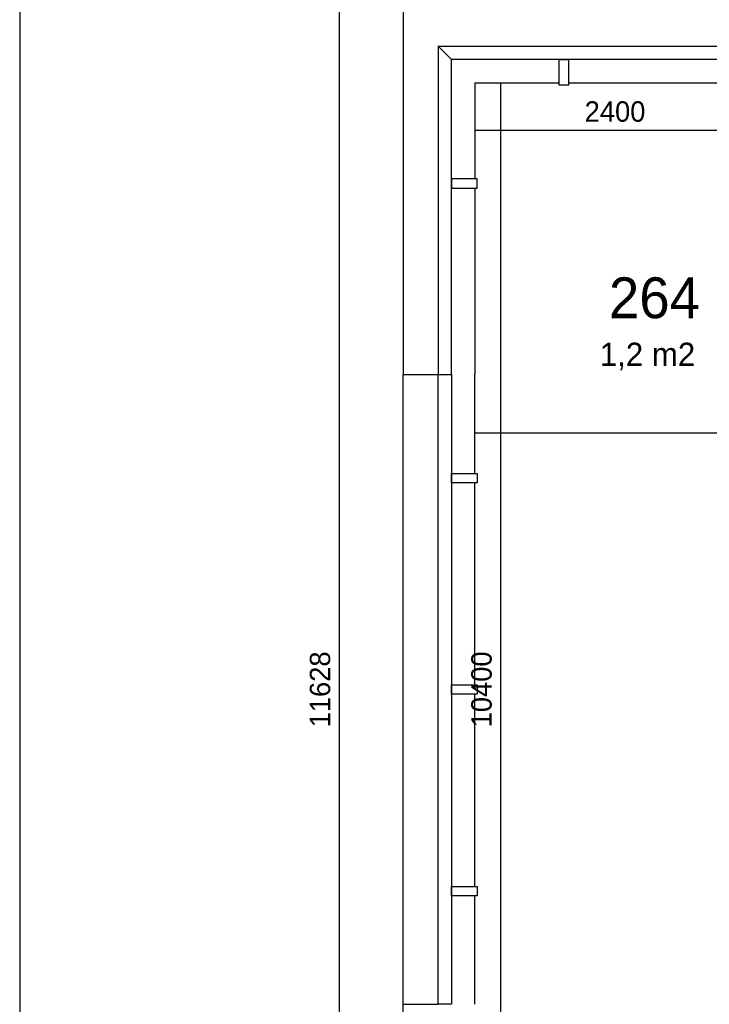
# Model space of a CAD drawing. Extents: x 393774 to 561444, y -100020 to -6220.
# Tile 3 of 47: x 494644 to 500552, y -93620 to -85178. Entities that reach past the tile are written whole.
import ezdxf

# ---------------------------------------------------------------- set-up
doc = ezdxf.new("R2010")
doc.units = 0
doc.header["$MEASUREMENT"] = 0
doc.header["$PDMODE"] = 35
doc.header["$PDSIZE"] = -0.5
doc.layers.get('0').update_dxf_attribs({"linetype": 'CONTINUOUS'})
doc.layers.get('DEFPOINTS').update_dxf_attribs({"linetype": 'CONTINUOUS'})
for name, color, linetype in [('AL21----_BUITENWAND', 252, 'CONTINUOUS'), ('AL22----_BINNENWAND', 252, 'CONTINUOUS'), ('AM$1A---_MAATVOERING', 252, 'CONTINUOUS'), ('LAYER01', 252, 'CONTINUOUS'), ('M2', 252, 'CONTINUOUS')]:
    doc.layers.add(name, color=color, linetype=linetype)
doc.styles.add('B-01', font='b-gbp')
doc.dimstyles.new('BBA_STAND', dxfattribs={"dimtxt": 175, "dimasz": 1, "dimexe": 1, "dimexo": 0.001, "dimgap": 75, "dimtad": 1, "dimdec": 0, "dimzin": 0, "dimdsep": 46, "dimtxsty": 'B-01', "dimblk": 'NONE', "dimblk1": 'NONE', "dimblk2": 'PIJL1', "dimcen": 1, "dimse1": 1, "dimse2": 1, "dimclrd": 256, "dimclre": 1, "dimclrt": 256, "dimadec": 0, "dimazin": 0, "dimtfac": 1, "dimtdec": 0, "dimtmove": 0, "dimatfit": 0, "dimldrblk": 'PIJL1', "dimfxl": 1, "dimtolj": 1, "dimtzin": 0, "dimarcsym": 0})

# ---------------------------------------------------------------- blocks, each defined once
blk = doc.blocks.new('*D79')
at = {"layer": 'AM$1A---_MAATVOERING', "lineweight": -2, "transparency": 16777216}
blk.add_line((498763.9, -85720.2), (498763.9, -96120.1), dxfattribs=at)
at = {"layer": 'DEFPOINTS', "color": 0, "transparency": 16777216}
for p in [(498905.2, -85720.2), (498763.9, -96120.1), (498950.9, -96120.1)]:
    blk.add_point(p, dxfattribs=at)
at = {"layer": 'AM$1A---_MAATVOERING', "transparency": 16777216, "insert": (498601.4, -90920.1), "char_height": 175, "attachment_point": 5, "rotation": 90, "style": 'B-01'}
blk.add_mtext('\\A1;10400', dxfattribs=at)
blk = doc.blocks.new('_None')
blk = doc.blocks.new('PIJL1')
at = {"color": 1, "linetype": 'ByBlock'}
blk.add_line((0, 82.6), (0, -82.6), dxfattribs=at)
blk.add_solid([(-100, 16.7), (-100, -16.7), (0, 0)], dxfattribs=at)
blk = doc.blocks.new('*D143')
at = {"layer": 'AM$1A---_MAATVOERING', "lineweight": -2, "transparency": 16777216}
blk.add_line((500944.3, -86129.1), (498544.3, -86129.1), dxfattribs=at)
at = {"layer": 'DEFPOINTS', "color": 0, "transparency": 16777216}
for p in [(498544.3, -86129.1), (498544.3, -86910.1), (500944.3, -86910.1)]:
    blk.add_point(p, dxfattribs=at)
at = {"layer": 'AM$1A---_MAATVOERING', "transparency": 16777216, "insert": (499744.3, -85966.6), "char_height": 175, "attachment_point": 5, "style": 'B-01'}
blk.add_mtext('\\A1;2400', dxfattribs=at)
blk = doc.blocks.new('*D144')
at = {"layer": 'AM$1A---_MAATVOERING', "lineweight": -2, "transparency": 16777216}
blk.add_line((504259.4, -88723.1), (498544.3, -88723.1), dxfattribs=at)
at = {"layer": 'DEFPOINTS', "color": 0, "transparency": 16777216}
for p in [(498544.3, -88723.1), (498544.3, -90377.1), (504259.4, -90377.1)]:
    blk.add_point(p, dxfattribs=at)
at = {"layer": 'AM$1A---_MAATVOERING', "transparency": 16777216, "insert": (501401.8, -88560.6), "char_height": 175, "attachment_point": 5, "style": 'B-01'}
blk.add_mtext('\\A1;5715', dxfattribs=at)
blk = doc.blocks.new('*D156')
at = {"layer": 'AM$1A---_MAATVOERING', "lineweight": -2, "transparency": 16777216}
blk.add_line((497380.6, -85106.2), (497380.6, -96734.1), dxfattribs=at)
at = {"layer": 'DEFPOINTS', "color": 0, "transparency": 16777216}
for p in [(498449.2, -85106.2), (497380.6, -96734.1), (498449.2, -96734.1)]:
    blk.add_point(p, dxfattribs=at)
at = {"layer": 'AM$1A---_MAATVOERING', "transparency": 16777216, "insert": (497218.1, -90920.1), "char_height": 175, "attachment_point": 5, "rotation": 90, "style": 'B-01'}
blk.add_mtext('\\A1;11628', dxfattribs=at)

msp = doc.modelspace()

# ---------------------------------------------------------------- linework, layer by layer
at = {"layer": 'AL21----_BUITENWAND'}
for points in [[(497930.3, -85106.2), (497930.3, -88220.2)], [(498544.3, -85720.2), (499266.1, -85720.2)], [(498544.3, -85720.2), (498544.3, -86542)], [(499346.1, -85720.2), (500944.2, -85720.2)], [(498544.3, -86622), (498544.3, -88220.1)], [(497930.3, -93620.1), (497930.3, -88220.1)], [(497930.3, -93620.1), (497930.3, -88220.1)], [(497930.3, -88220.1), (498230.3, -88220.1)], [(497930.3, -88220.1), (498230.3, -88220.1)], [(498230.3, -93620.1), (498230.3, -88220.1)], [(498230.3, -93620.1), (498230.3, -88220.1)], [(498230.3, -88220.1), (498344.3, -88220.1)], [(498230.3, -88220.1), (498344.3, -88220.1)], [(498344.3, -88220.1), (498344.3, -93620.1)], [(498344.3, -88220.1), (498344.3, -93620.1)], [(498544.3, -89070.1), (498544.3, -88220.1)], [(498544.3, -89070.1), (498544.3, -88220.1)], [(498544.3, -90880.1), (498544.3, -89150.1)], [(498544.3, -90880.1), (498544.3, -89150.1)], [(498544.3, -92610.2), (498544.3, -90960.1)], [(498544.3, -92610.2), (498544.3, -90960.1)], [(498544.3, -93620.1), (498544.3, -92690.1)], [(498544.3, -93620.1), (498544.3, -92690.1)], [(497930.3, -93620.1), (498230.3, -93620.1)], [(497930.3, -93620.1), (498230.3, -93620.1)], [(522644.2, -96734.1), (497930.4, -96734.1), (497930.4, -93620.1)], [(498344.3, -93620.1), (498230.3, -93620.1)], [(498344.3, -93620.1), (498230.3, -93620.1)]]:
    msp.add_lwpolyline(points, dxfattribs=at)
for points in [[(498230.3, -85406.2), (500944.2, -85406.2), (500944.2, -85520.2), (498344.3, -85520.2)], [(498230.3, -85406.2), (498230.3, -88220.1), (498344.3, -88220.1), (498344.3, -85520.2)], [(499266.1, -85520.2), (499346.1, -85520.2), (499346.1, -85740.2), (499266.1, -85740.2)], [(498344.3, -86542), (498344.3, -86622), (498564.3, -86622), (498564.3, -86542)], [(498344.3, -89150.1), (498344.3, -89070.1), (498564.3, -89070.1), (498564.3, -89150.1)], [(498344.3, -89150.1), (498344.3, -89070.1), (498564.3, -89070.1), (498564.3, -89150.1)], [(498344.3, -90960.1), (498344.3, -90880.1), (498564.3, -90880.1), (498564.3, -90960.1)], [(498344.3, -90960.1), (498344.3, -90880.1), (498564.3, -90880.1), (498564.3, -90960.1)], [(498344.3, -92690.1), (498344.3, -92610.1), (498564.3, -92610.1), (498564.3, -92690.1)], [(498344.3, -92690.1), (498344.3, -92610.1), (498564.3, -92610.1), (498564.3, -92690.1)]]:
    msp.add_lwpolyline(points, close=True, dxfattribs=at)
at = {"layer": 'AL22----_BINNENWAND'}
msp.add_lwpolyline([(522330.3, -65620.1), (494644.3, -65620.1), (494644.3, -100020.1), (529044.3, -100020.1), (529044.3, -88834)], dxfattribs=at)

# ---------------------------------------------------------------- texts
at = {"layer": 'LAYER01', "style": 'B-01'}
msp.add_text('264', height=350, rotation=0, dxfattribs=at).set_placement((499691.8, -87737.5))
at = {"layer": 'M2', "insert": (499613.8, -87947.5), "char_height": 200, "width": 1805, "attachment_point": 1, "style": 'B-01'}
msp.add_mtext('1,2 m2', dxfattribs=at)

# ---------------------------------------------------------------- dimensions: what is measured, and where the dimension line sits
at = {"layer": 'AM$1A---_MAATVOERING'}
for base, p1, p2, picture, middle in [((497380.6, -96734.1), (498449.2, -85106.2), (498449.2, -96734.1), '*D156', (497218.1, -90920.1)), ((498763.9, -96120.1), (498905.2, -85720.2), (498950.9, -96120.1), '*D79', (498601.4, -90920.1))]:
    dim = msp.add_linear_dim(base=base, p1=p1, p2=p2, angle=270, dimstyle='BBA_STAND', dxfattribs=at)
    dim.commit()
    dim.dimension.update_dxf_attribs({"geometry": picture, "text_midpoint": middle})
for base, p1, p2, picture, middle in [((498544.3, -86129.1), (500944.3, -86910.1), (498544.3, -86910.1), '*D143', (499744.3, -85966.6)), ((498544.3, -88723.1), (504259.4, -90377.1), (498544.3, -90377.1), '*D144', (501401.8, -88560.6))]:
    dim = msp.add_linear_dim(base=base, p1=p1, p2=p2, dimstyle='BBA_STAND', dxfattribs=at)
    dim.commit()
    dim.dimension.update_dxf_attribs({"geometry": picture, "text_midpoint": middle})

doc.saveas('drawing.dxf')
